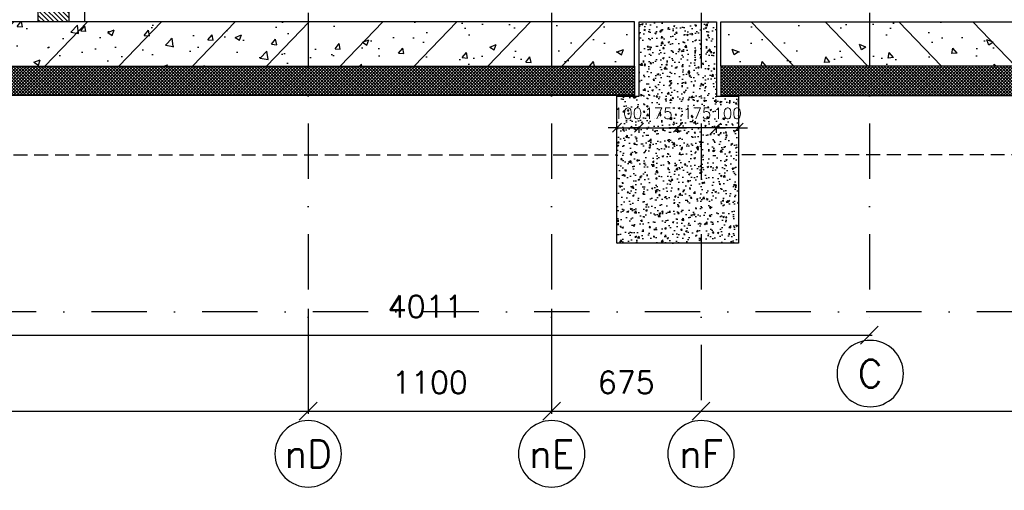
# Model space of a CAD drawing. Extents: x 98997 to 245130, y 18007 to 138999.
# Tile 16 of 58: x 110876 to 115325, y 90290 to 92416. Entities that reach past the tile are written whole.
import ezdxf
from ezdxf.enums import TextEntityAlignment as Align

# ---------------------------------------------------------------- set-up
doc = ezdxf.new("R2010")
doc.units = 0
doc.header["$LTSCALE"] = 20
doc.header["$MEASUREMENT"] = 0
doc.header["$PDSIZE"] = -1
for name, pattern in [('DASHDOT', [25, 12.5, -6.25, 0, -6.25]), ('DD1', [2.66667, 1.66667, -0.5, 0, -0.5]), ('HIDDEN2', [4.6875, 3.125, -1.5625])]:
    doc.linetypes.add(name, pattern=pattern)
doc.layers.get('0').update_dxf_attribs({"linetype": 'CONTINUOUS'})
doc.layers.get('DEFPOINTS').update_dxf_attribs({"linetype": 'CONTINUOUS'})
for name, color, linetype in [('A--01A1_ACEER', 1, 'CONTINUOUS'), ('A--A23--_F--3-', 9, 'CONTINUOUS'), ('A--A31--_F--3-', 9, 'CONTINUOUS'), ('A--L$7A3-_STRAMIEN', 3, 'CONTINUOUS'), ('A--L21--_F-23-', 4, 'CONTINUOUS'), ('A--L23--', 7, 'CONTINUOUS'), ('A--L28DC1_KONSTRUKTIES', 1, 'HIDDEN2'), ('A--L31--_F--3-', 7, 'CONTINUOUS'), ('A--M$1A-_F123-', 1, 'CONTINUOUS'), ('A--T$7A-_STRAMIEN', 2, 'CONTINUOUS'), ('STRAMIEN', 8, 'DD1')]:
    doc.layers.add(name, color=color, linetype=linetype)
doc.styles.add('ALFA-0_25', font='ROMANS')
doc.styles.add('HIEMSTRA', font='romans.shx')
doc.dimstyles.get("Standard").update_dxf_attribs({"dimscale": 40, "dimtxt": 2.5, "dimasz": 2, "dimexe": 0.3, "dimexo": 0.3, "dimgap": 2, "dimtad": 1, "dimdec": 0, "dimzin": 0, "dimdsep": 46, "dimtxsty": 'HIEMSTRA', "dimblk1": 'OBLIQUE', "dimblk2": 'OBLIQUE', "dimsah": 1, "dimcen": 0.09, "dimdle": 0.3, "dimclrd": 1, "dimclre": 1, "dimclrt": 3, "dimadec": 0, "dimazin": 0, "dimtfac": 1, "dimtdec": 4, "dimtix": 1, "dimtmove": 2, "dimatfit": 3, "dimldrblk": 'OBLIQUE', "dimfxl": 0, "dimtvp": 625, "dimtolj": 1, "dimtzin": 0, "dimarcsym": 0})

# ---------------------------------------------------------------- blocks, each defined once
blk = doc.blocks.new('_OBLIQUE')
at = {"color": 0, "linetype": 'ByBlock'}
blk.add_line((-0.5, -0.5), (0.5, 0.5), dxfattribs=at)
blk = doc.blocks.new('*D70')
at = {"color": 1, "linetype": 'ByBlock'}
for p, q in [((106679.7, 91109.5), (106679.7, 90635.6)), ((112179.7, 91109.5), (112179.7, 90635.6)), ((106667.7, 90647.6), (112191.7, 90647.6))]:
    blk.add_line(p, q, dxfattribs=at)
at = {"layer": 'DEFPOINTS', "color": 0, "linetype": 'ByBlock'}
for p in [(106679.7, 91121.5), (112179.7, 91121.5), (112179.7, 90647.6)]:
    blk.add_point(p, dxfattribs=at)
at = {"color": 1, "linetype": 'ByBlock', "xscale": 80, "yscale": 80, "zscale": 80, "rotation": 180}
blk.add_blockref('_OBLIQUE', (106679.7, 90647.6), dxfattribs=at)
at = {"color": 1, "linetype": 'ByBlock', "xscale": 80, "yscale": 80, "zscale": 80}
blk.add_blockref('_OBLIQUE', (112179.7, 90647.6), dxfattribs=at)
at = {"color": 3, "linetype": 'ByBlock', "insert": (109429.7, 90777.6), "char_height": 100, "attachment_point": 5, "style": 'HIEMSTRA'}
blk.add_mtext('\\A1;5500', dxfattribs=at)
blk = doc.blocks.new('*D71')
at = {"color": 1, "linetype": 'ByBlock'}
for p, q in [((112179.7, 91109.5), (112179.7, 90635.6)), ((113279.7, 91109.5), (113279.7, 90635.6)), ((112167.7, 90647.6), (113291.7, 90647.6))]:
    blk.add_line(p, q, dxfattribs=at)
at = {"layer": 'DEFPOINTS', "color": 0, "linetype": 'ByBlock'}
for p in [(112179.7, 91121.5), (113279.7, 91121.5), (113279.7, 90647.6)]:
    blk.add_point(p, dxfattribs=at)
at = {"color": 1, "linetype": 'ByBlock', "xscale": 80, "yscale": 80, "zscale": 80, "rotation": 180}
blk.add_blockref('_OBLIQUE', (112179.7, 90647.6), dxfattribs=at)
at = {"color": 1, "linetype": 'ByBlock', "xscale": 80, "yscale": 80, "zscale": 80}
blk.add_blockref('_OBLIQUE', (113279.7, 90647.6), dxfattribs=at)
at = {"color": 3, "linetype": 'ByBlock', "insert": (112729.7, 90777.6), "char_height": 100, "attachment_point": 5, "style": 'HIEMSTRA'}
blk.add_mtext('\\A1;1100', dxfattribs=at)
blk = doc.blocks.new('*D75')
at = {"color": 1, "linetype": 'ByBlock'}
blk.add_line((110692.7, 90990.8), (114727.7, 90990.8), dxfattribs=at)
at = {"layer": 'DEFPOINTS', "color": 0, "linetype": 'ByBlock'}
for p in [(110704.7, 90990.8), (114715.7, 90990.8), (114715.7, 90990.8)]:
    blk.add_point(p, dxfattribs=at)
at = {"color": 1, "linetype": 'ByBlock', "xscale": 80, "yscale": 80, "zscale": 80, "rotation": 180}
blk.add_blockref('_OBLIQUE', (110704.7, 90990.8), dxfattribs=at)
at = {"color": 1, "linetype": 'ByBlock', "xscale": 80, "yscale": 80, "zscale": 80}
blk.add_blockref('_OBLIQUE', (114715.7, 90990.8), dxfattribs=at)
at = {"color": 3, "linetype": 'ByBlock', "insert": (112710.2, 91120.8), "char_height": 100, "attachment_point": 5, "style": 'HIEMSTRA'}
blk.add_mtext('\\A1;4011', dxfattribs=at)
blk = doc.blocks.new('*D76')
at = {"color": 1, "linetype": 'ByBlock'}
blk.add_line((113267.7, 90647.6), (113966.7, 90647.6), dxfattribs=at)
at = {"layer": 'DEFPOINTS', "color": 0, "linetype": 'ByBlock'}
for p in [(113279.7, 90647.6), (113954.7, 90647.6), (113954.7, 90647.6)]:
    blk.add_point(p, dxfattribs=at)
at = {"color": 1, "linetype": 'ByBlock', "xscale": 80, "yscale": 80, "zscale": 80, "rotation": 180}
blk.add_blockref('_OBLIQUE', (113279.7, 90647.6), dxfattribs=at)
at = {"color": 1, "linetype": 'ByBlock', "xscale": 80, "yscale": 80, "zscale": 80}
blk.add_blockref('_OBLIQUE', (113954.7, 90647.6), dxfattribs=at)
at = {"color": 3, "linetype": 'ByBlock', "insert": (113617.2, 90777.6), "char_height": 100, "attachment_point": 5, "style": 'HIEMSTRA'}
blk.add_mtext('\\A1;675', dxfattribs=at)
blk = doc.blocks.new('*D149')
at = {"color": 1, "linetype": 'ByBlock'}
blk.add_line((113942.7, 90647.6), (120206.7, 90647.6), dxfattribs=at)
at = {"layer": 'DEFPOINTS', "color": 0, "linetype": 'ByBlock'}
for p in [(113954.7, 90647.6), (120194.7, 90647.6), (120194.7, 90647.6)]:
    blk.add_point(p, dxfattribs=at)
at = {"color": 1, "linetype": 'ByBlock', "xscale": 80, "yscale": 80, "zscale": 80, "rotation": 180}
blk.add_blockref('_OBLIQUE', (113954.7, 90647.6), dxfattribs=at)
at = {"color": 1, "linetype": 'ByBlock', "xscale": 80, "yscale": 80, "zscale": 80}
blk.add_blockref('_OBLIQUE', (120194.7, 90647.6), dxfattribs=at)
at = {"color": 3, "linetype": 'ByBlock', "insert": (117074.7, 90777.6), "char_height": 100, "attachment_point": 5, "style": 'HIEMSTRA'}
blk.add_mtext('\\A1;var.', dxfattribs=at)
blk = doc.blocks.new('*D201')
at = {"color": 1, "linetype": 'ByBlock'}
for p, q in [((113574.7, 91927.8), (113534.7, 91927.8)), ((113574.7, 91932.1), (113574.7, 91933.8)), ((113574.7, 91927.8), (113674.7, 91927.8)), ((113674.7, 91932.1), (113674.7, 91933.8)), ((113674.7, 91927.8), (113714.7, 91927.8))]:
    blk.add_line(p, q, dxfattribs=at)
at = {"layer": 'DEFPOINTS', "color": 0, "linetype": 'ByBlock'}
for p in [(113574.7, 91926.1), (113674.7, 91927.8), (113674.7, 91926.1)]:
    blk.add_point(p, dxfattribs=at)
at = {"color": 1, "linetype": 'ByBlock', "xscale": 40, "yscale": 40, "zscale": 40}
blk.add_blockref('_OBLIQUE', (113574.7, 91927.8), dxfattribs=at)
at = {"color": 1, "linetype": 'ByBlock', "xscale": 40, "yscale": 40, "zscale": 40, "rotation": 180}
blk.add_blockref('_OBLIQUE', (113674.7, 91927.8), dxfattribs=at)
at = {"color": 2, "linetype": 'ByBlock', "insert": (113624.7, 91992.8), "char_height": 50, "attachment_point": 5, "style": 'HIEMSTRA'}
blk.add_mtext('\\A1;100', dxfattribs=at)
blk = doc.blocks.new('*D202')
at = {"color": 1, "linetype": 'ByBlock'}
for p, q in [((113674.7, 91927.8), (113634.7, 91927.8)), ((113674.7, 91904.4), (113674.7, 91933.8)), ((113674.7, 91927.8), (113849.7, 91927.8)), ((113849.7, 91904.4), (113849.7, 91933.8)), ((113849.7, 91927.8), (113889.7, 91927.8))]:
    blk.add_line(p, q, dxfattribs=at)
at = {"layer": 'DEFPOINTS', "color": 0, "linetype": 'ByBlock'}
for p in [(113849.7, 91927.8), (113674.7, 91898.4), (113849.7, 91898.4)]:
    blk.add_point(p, dxfattribs=at)
at = {"color": 1, "linetype": 'ByBlock', "xscale": 40, "yscale": 40, "zscale": 40}
blk.add_blockref('_OBLIQUE', (113674.7, 91927.8), dxfattribs=at)
at = {"color": 1, "linetype": 'ByBlock', "xscale": 40, "yscale": 40, "zscale": 40, "rotation": 180}
blk.add_blockref('_OBLIQUE', (113849.7, 91927.8), dxfattribs=at)
at = {"color": 2, "linetype": 'ByBlock', "insert": (113762.2, 91992.8), "char_height": 50, "attachment_point": 5, "style": 'HIEMSTRA'}
blk.add_mtext('\\A1;175', dxfattribs=at)
blk = doc.blocks.new('*D203')
at = {"color": 1, "linetype": 'ByBlock'}
for p, q in [((114024.7, 91927.8), (113984.7, 91927.8)), ((114024.7, 91932.1), (114024.7, 91933.8)), ((114124.7, 91927.8), (114024.7, 91927.8)), ((114124.7, 91932.1), (114124.7, 91933.8)), ((114124.7, 91927.8), (114164.7, 91927.8))]:
    blk.add_line(p, q, dxfattribs=at)
at = {"layer": 'DEFPOINTS', "color": 0, "linetype": 'ByBlock'}
for p in [(114024.7, 91927.8), (114024.7, 91926.1), (114124.7, 91926.1)]:
    blk.add_point(p, dxfattribs=at)
at = {"color": 1, "linetype": 'ByBlock', "xscale": 40, "yscale": 40, "zscale": 40}
blk.add_blockref('_OBLIQUE', (114024.7, 91927.8), dxfattribs=at)
at = {"color": 1, "linetype": 'ByBlock', "xscale": 40, "yscale": 40, "zscale": 40, "rotation": 180}
blk.add_blockref('_OBLIQUE', (114124.7, 91927.8), dxfattribs=at)
at = {"color": 2, "linetype": 'ByBlock', "insert": (114074.7, 91992.8), "char_height": 50, "attachment_point": 5, "style": 'HIEMSTRA'}
blk.add_mtext('\\A1;100', dxfattribs=at)
blk = doc.blocks.new('*D204')
at = {"color": 1, "linetype": 'ByBlock'}
for p, q in [((113849.7, 91927.8), (113809.7, 91927.8)), ((113849.7, 91904.4), (113849.7, 91933.8)), ((114024.7, 91927.8), (113849.7, 91927.8)), ((114024.7, 91904.4), (114024.7, 91933.8)), ((114024.7, 91927.8), (114064.7, 91927.8))]:
    blk.add_line(p, q, dxfattribs=at)
at = {"layer": 'DEFPOINTS', "color": 0, "linetype": 'ByBlock'}
for p in [(113849.7, 91927.8), (113849.7, 91898.4), (114024.7, 91898.4)]:
    blk.add_point(p, dxfattribs=at)
at = {"color": 1, "linetype": 'ByBlock', "xscale": 40, "yscale": 40, "zscale": 40}
blk.add_blockref('_OBLIQUE', (113849.7, 91927.8), dxfattribs=at)
at = {"color": 1, "linetype": 'ByBlock', "xscale": 40, "yscale": 40, "zscale": 40, "rotation": 180}
blk.add_blockref('_OBLIQUE', (114024.7, 91927.8), dxfattribs=at)
at = {"color": 2, "linetype": 'ByBlock', "insert": (113937.2, 91992.8), "char_height": 50, "attachment_point": 5, "style": 'HIEMSTRA'}
blk.add_mtext('\\A1;175', dxfattribs=at)

msp = doc.modelspace()

# ---------------------------------------------------------------- hatches: boundary and pattern name
at = {"layer": 'A--A23--_F--3-'}
h = msp.add_hatch(dxfattribs=at)
h.set_pattern_fill('ALFABET', color=256, scale=40, angle=1, style=0, pattern_type=2)
h.set_pattern_definition([(46, (89891.56, 93851.48), (-172.6416, 166.718), []), (51, (89891.56, 93851.48), (287.2984, -20.0899), [30, -330]), (356, (89891.56, 93851.48), (-60.743, 299.8624), [24, -264]), (101.4514, (89915.5, 93849.8), (226.5556, 279.7724), [25.496, -280.457]), (47.1842, (89890.16, 93931.46), (427.987, -58.747), [45, -495]), (97.6356, (89925.83, 93926.57), (367.008, 396.113), [38.244, -420.685]), (352.1842, (89890.16, 93931.46), (367.0076, 396.113), [36, -396]), (22, (89930.5, 93912.17), (241.5371, -156.856), [30, -330]), (327, (89930.5, 93912.17), (92.249, 291.7144), [24, -264]), (72.4514, (89950.63, 93899.1), (333.7863, 134.858), [25.496, -280.457]), (38.5, (89891.56, 93851.48), (2.5393, 133.22215), [0, -260.8, 0, -268, 0, -265]), (8.5, (89891.56, 93851.48), (102.4584, 159.5771), [0, -152.8, 0, -254.8, 0, -101]), (328.5, (89802.37, 93849.92), (213.6539, -5.294), [0, -100, 0, -312, 0, -414]), (318.5, (89762.38, 93849.22), (232.5401, 44.1071), [0, -130, 0, -207.2, 0, -294]), (318.5, (89762.38, 93849.22), (232.5401, 44.1071), [0, -130, 0, -207.2, 0, -294])])
h.paths.add_polyline_path([(110299.7, 92205.9), (113654.7, 92205.9), (113654.7, 92405.9), (110299.7, 92405.9)])
h = msp.add_hatch(dxfattribs=at)
h.set_pattern_fill('AR-CONC', color=256, scale=10, style=0, pattern_type=2)
h.set_pattern_definition([(50, (-59099.54, 30), (71.726018, -6.275213), [7.5, -82.5]), (355, (-59099.54, 30), (-13.875133, 75.219213), [6, -66]), (100.4514, (-59093.56, 29.48), (57.850938, 68.943954), [6.37402, -70.11421]), (46.1842, (-59099.54, 50), (106.724105, -16.5519), [11.25, -123.75]), (96.6356, (-59090.65, 48.62), (93.46627, 97.411787), [9.56103, -105.1713]), (351.1842, (-59099.54, 50), (93.466195, 97.41186), [9, -99]), (21, (-59089.54, 45), (59.690705, -40.261889), [7.5, -82.5]), (326, (-59089.54, 45), (24.331533, 72.515005), [6, -66]), (71.4514, (-59084.565, 41.645), (84.022263, 32.25305), [6.37402, -70.11421]), (37.5, (-59099.54, 30), (1.2159855, 33.2893854), [0, -65.2, 0, -67, 0, -66.25]), (7.5, (-59099.54, 30), (26.306954, 39.441171), [0, -38.2, 0, -63.7, 0, -25.25]), (327.5, (-59121.84, 30), (53.3822436, -2.255487), [0, -25, 0, -78, 0, -103.5]), (317.5, (-59131.84, 30), (58.318617, 10.010498), [0, -32.5, 0, -51.8, 0, -73.5])])
h.paths.add_polyline_path([(113674.7, 92405.9), (114024.7, 92405.9), (114024.7, 92070.9), (114124.7, 92070.9), (114124.7, 91405.9), (113574.7, 91405.9), (113574.7, 92070.9), (113674.7, 92070.9)])
h = msp.add_hatch(dxfattribs=at)
h.set_pattern_fill('ALFABET', color=256, scale=40, angle=1, style=0, pattern_type=2)
h.set_pattern_definition([(134, (137807.9, 93851.48), (172.6416, 166.718), []), (129, (137807.9, 93851.48), (-287.2984, -20.0899), [30, -330]), (184, (137807.9, 93851.48), (60.743, 299.8624), [24, -264]), (78.5486, (137783.95, 93849.8), (-226.5556, 279.7724), [25.496, -280.457]), (132.8158, (137809.3, 93931.46), (-427.987, -58.747), [45, -495]), (82.3644, (137773.63, 93926.57), (-367.008, 396.113), [38.244, -420.685]), (187.8158, (137809.3, 93931.46), (-367.0076, 396.113), [36, -396]), (158, (137768.95, 93912.17), (-241.5371, -156.856), [30, -330]), (213, (137768.95, 93912.17), (-92.249, 291.7144), [24, -264]), (107.5486, (137748.82, 93899.1), (-333.7863, 134.858), [25.496, -280.457]), (141.5, (137807.89, 93851.48), (-2.5393, 133.22215), [0, -260.8, 0, -268, 0, -265]), (171.5, (137807.9, 93851.48), (-102.4584, 159.5771), [0, -152.8, 0, -254.8, 0, -101]), (211.5, (137897.08, 93849.92), (-213.6539, -5.294), [0, -100, 0, -312, 0, -414]), (221.5, (137937.07, 93849.22), (-232.5401, 44.1071), [0, -130, 0, -207.2, 0, -294]), (221.5, (137937.07, 93849.22), (-232.5401, 44.1071), [0, -130, 0, -207.2, 0, -294])])
h.paths.add_polyline_path([(116285.6, 92205.9), (114044.7, 92205.9), (114044.7, 92405.9), (116285.6, 92405.9)])
h = msp.add_hatch(dxfattribs=at)
h.set_pattern_fill('ALFAKRS', color=256, scale=10, style=0, pattern_type=2)
h.set_pattern_definition([(45, (43419.315, 24.477), (-7.0710678, 7.0710678), []), (135, (43419.315, 24.477), (-7.0710678, -7.0710678), [])])
h.paths.add_polyline_path([(113654.7, 92073.9), (110284.7, 92073.9), (110284.7, 92205.9), (113654.7, 92205.9), (113654.7, 92085.9)])
h = msp.add_hatch(dxfattribs=at)
h.set_pattern_fill('ALFAKRS', color=256, scale=10, style=0, pattern_type=2)
h.set_pattern_definition([(135, (184280.135, 24.477), (7.0710678, 7.0710678), []), (45, (184280.135, 24.477), (7.0710678, -7.0710678), [])])
h.paths.add_polyline_path([(114044.7, 92073.9), (116285.6, 92073.9), (116285.6, 92205.9), (114044.7, 92205.9), (114044.7, 92085.9)])
at = {"layer": 'A--A31--_F--3-'}
h = msp.add_hatch(dxfattribs=at)
h.set_pattern_fill('ALFALINE', color=256, scale=15, style=0, pattern_type=2)
h.set_pattern_definition([(315, (110082.725, 93545.898), (-10.6066, -10.6066), [])])
h.paths.add_polyline_path([(111098.7, 92472.9), (111098.7, 92449.8), (111098.7, 92414.9), (111098.7, 92405.9), (111078.7, 92405.9), (111068.7, 92405.9), (110989.7, 92405.9), (110959.7, 92405.9), (110959.7, 92455.9), (110959.7, 92471.9), (110960.7, 92472.9)])

# ---------------------------------------------------------------- linework, layer by layer
at = {"layer": 'A--01A1_ACEER'}
msp.add_line((111098.7, 95099.9), (111098.7, 92405.9), dxfattribs=at)
at = {"layer": 'A--01A1_ACEER', "color": 3}
msp.add_line((111168.7, 93519.9), (111168.7, 92405.9), dxfattribs=at)
at = {"layer": 'A--L$7A3-_STRAMIEN', "linetype": 'Continuous', "extrusion": (0, 0, -1)}
for centre in [(114719.2, 90817.4), (112179.7, 90454.8), (113279.7, 90454.8), (113954.7, 90454.8)]:
    msp.add_ellipse(centre, major_axis=(-106.1, 106.1), ratio=1, dxfattribs=at)
at = {"layer": 'A--L21--_F-23-', "linetype": 'Continuous'}
for points in [[(110299.7, 92205.9), (113654.7, 92205.9), (113654.7, 92405.9), (110299.7, 92405.9)], [(113674.7, 92405.9), (114024.7, 92405.9), (114024.7, 92070.9), (114124.7, 92070.9), (114124.7, 91405.9), (113574.7, 91405.9), (113574.7, 92070.9), (113674.7, 92070.9), (113674.7, 92405.9)], [(116285.6, 92205.9), (114044.7, 92205.9), (114044.7, 92405.9), (116285.6, 92405.9)]]:
    msp.add_lwpolyline(points, close=True, dxfattribs=at)
at = {"layer": 'A--L23--'}
for points in [[(113654.7, 92073.9), (110284.7, 92073.9), (110284.7, 92205.9), (113654.7, 92205.9), (113654.7, 92085.9), (113654.7, 92085.9), (113654.7, 92073.9)], [(114044.7, 92073.9), (116285.6, 92073.9), (116285.6, 92205.9), (114044.7, 92205.9), (114044.7, 92085.9), (114044.7, 92085.9), (114044.7, 92073.9)]]:
    msp.add_lwpolyline(points, close=True, dxfattribs=at)
at = {"layer": 'A--L28DC1_KONSTRUKTIES'}
for p, q in [((110379.7, 91805.9), (113574.7, 91805.9)), ((119919.7, 91805.9), (114124.7, 91805.9))]:
    msp.add_line(p, q, dxfattribs=at)
at = {"layer": 'A--L31--_F--3-', "color": 2, "linetype": 'Continuous'}
msp.add_lwpolyline([(111098.7, 92472.9), (111098.7, 92449.8), (111098.7, 92414.9), (111098.7, 92405.9), (111078.7, 92405.9), (111068.7, 92405.9), (111068.7, 92405.9), (110989.7, 92405.9), (110959.7, 92405.9), (110959.7, 92405.9), (110959.7, 92455.9), (110959.7, 92471.9), (110960.7, 92472.9), (111098.7, 92472.9), (111098.7, 92472.9), (111098.7, 92472.9), (111098.7, 92472.9), (111098.7, 92472.9)], close=True, dxfattribs=at)
at = {"layer": 'STRAMIEN', "linetype": 'DASHDOT'}
for p, q in [((112179.7, 109950.7), (112179.7, 90604.9)), ((113279.7, 109950.7), (113279.7, 90604.9)), ((113954.7, 109950.7), (113954.7, 90604.9)), ((114715.7, 109950.7), (114715.7, 90967.4)), ((133455.1, 91095.9), (99861.1, 91095.9))]:
    msp.add_line(p, q, dxfattribs=at)

# ---------------------------------------------------------------- texts
at = {"layer": 'A--T$7A-_STRAMIEN', "style": 'ALFA-0_25'}
for s, p in [('C', (114719.2, 90817.4)), ('nD', (112179.7, 90454.8)), ('nE', (113279.7, 90454.8)), ('nF', (113954.7, 90454.8))]:
    msp.add_text(s, height=125, dxfattribs=at).set_placement(p, align=Align.MIDDLE_CENTER)

# ---------------------------------------------------------------- dimensions: what is measured, and where the dimension line sits
at = {"layer": 'A--M$1A-_F123-'}
for base, p1, p2, override, picture, middle in [((113674.7, 91927.8), (113574.7, 91926.1), (113674.7, 91926.1), {"dimscale": 20, "dimclrt": 2}, '*D201', (113624.7, 91992.8)), ((113849.7, 91927.8), (113674.7, 91898.4), (113849.7, 91898.4), {"dimscale": 20, "dimclrt": 2}, '*D202', (113762.2, 91992.8)), ((113849.7, 91927.8), (114024.7, 91898.4), (113849.7, 91898.4), {"dimscale": 20, "dimclrt": 2}, '*D204', (113937.2, 91992.8)), ((114024.7, 91927.8), (114124.7, 91926.1), (114024.7, 91926.1), {"dimscale": 20, "dimclrt": 2}, '*D203', (114074.7, 91992.8)), ((114715.7, 90990.8), (110704.7, 90990.8), (114715.7, 90990.8), {"dimscale": 40, "dimclrt": 3}, '*D75', (112710.2, 91120.8)), ((112179.7, 90647.6), (106679.7, 91121.5), (112179.7, 91121.5), {"dimscale": 40, "dimclrt": 3}, '*D70', (109429.7, 90777.6)), ((113279.7, 90647.6), (112179.7, 91121.5), (113279.7, 91121.5), {"dimscale": 40, "dimtxsty": 'HIEMSTRA', "dimclrt": 3}, '*D71', (112729.7, 90777.6)), ((113954.7, 90647.6), (113279.7, 90647.6), (113954.7, 90647.6), {"dimscale": 40, "dimclrt": 3}, '*D76', (113617.2, 90777.6))]:
    dim = msp.add_linear_dim(base=base, p1=p1, p2=p2, dimstyle='Standard', override=override, dxfattribs=at)
    dim.commit()
    dim.dimension.update_dxf_attribs({"geometry": picture, "text_midpoint": middle})
dim = msp.add_linear_dim(base=(120194.7, 90647.6), p1=(113954.7, 90647.6), p2=(120194.7, 90647.6), text='var.', dimstyle='Standard', dxfattribs=at)
dim.commit()
dim.dimension.update_dxf_attribs({"geometry": '*D149', "text_midpoint": (117074.7, 90777.6)})

doc.saveas('drawing.dxf')
